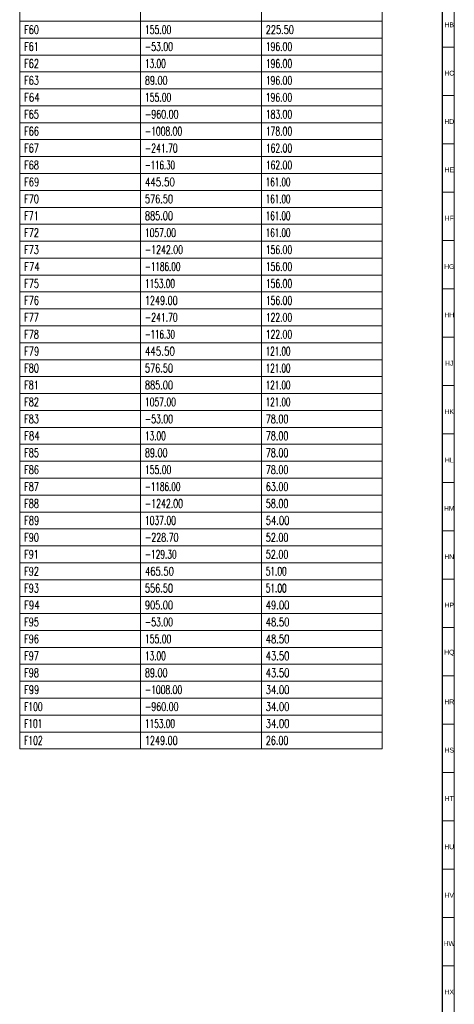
# Model space of a CAD drawing. Header units: millimetres. Extents: x -34 to 6620, y -230 to 4700.
# Tile 136 of 189: x 6438 to 6618, y 414 to 821. Entities that reach past the tile are written whole.
import ezdxf

# ---------------------------------------------------------------- set-up
doc = ezdxf.new("R2010")
doc.units = ezdxf.units.MM
doc.layers.add('1', color=7, linetype='Continuous', true_color=0xffffff)
doc.styles.add('Arial Unicode MS', font='Arial Unicode MS')
doc.styles.add('latin_extended', font='simplex.shx')

# ---------------------------------------------------------------- blocks, each defined once
blk = doc.blocks.new('TabularNote3')
at = {"layer": '1', "color": 163, "linetype": 'Continuous', "lineweight": 18}
for p, q in [((6438.170042, 827.73561), (6438.170042, 820.73561)), ((6488.170042, 827.73561), (6488.170042, 820.73561)), ((6538.170042, 827.73561), (6538.170042, 820.73561)), ((6588.170042, 827.73561), (6588.170042, 820.73561)), ((6438.170042, 820.73561), (6488.170042, 820.73561)), ((6438.170042, 820.73561), (6438.170042, 813.73561)), ((6488.170042, 820.73561), (6538.170042, 820.73561)), ((6488.170042, 820.73561), (6488.170042, 813.73561)), ((6538.170042, 820.73561), (6588.170042, 820.73561)), ((6538.170042, 820.73561), (6538.170042, 813.73561)), ((6588.170042, 820.73561), (6588.170042, 813.73561)), ((6438.170042, 813.73561), (6488.170042, 813.73561)), ((6438.170042, 813.73561), (6438.170042, 806.73561)), ((6488.170042, 813.73561), (6538.170042, 813.73561)), ((6488.170042, 813.73561), (6488.170042, 806.73561)), ((6538.170042, 813.73561), (6588.170042, 813.73561)), ((6538.170042, 813.73561), (6538.170042, 806.73561)), ((6588.170042, 813.73561), (6588.170042, 806.73561)), ((6438.170042, 806.73561), (6488.170042, 806.73561)), ((6438.170042, 806.73561), (6438.170042, 799.73561)), ((6488.170042, 806.73561), (6538.170042, 806.73561)), ((6488.170042, 806.73561), (6488.170042, 799.73561)), ((6538.170042, 806.73561), (6588.170042, 806.73561)), ((6538.170042, 806.73561), (6538.170042, 799.73561)), ((6588.170042, 806.73561), (6588.170042, 799.73561)), ((6438.170042, 799.73561), (6488.170042, 799.73561)), ((6438.170042, 799.73561), (6438.170042, 792.73561)), ((6488.170042, 799.73561), (6538.170042, 799.73561)), ((6488.170042, 799.73561), (6488.170042, 792.73561)), ((6538.170042, 799.73561), (6588.170042, 799.73561)), ((6538.170042, 799.73561), (6538.170042, 792.73561)), ((6588.170042, 799.73561), (6588.170042, 792.73561)), ((6438.170042, 792.73561), (6488.170042, 792.73561)), ((6438.170042, 792.73561), (6438.170042, 785.73561)), ((6488.170042, 792.73561), (6538.170042, 792.73561)), ((6488.170042, 792.73561), (6488.170042, 785.73561)), ((6538.170042, 792.73561), (6588.170042, 792.73561)), ((6538.170042, 792.73561), (6538.170042, 785.73561)), ((6588.170042, 792.73561), (6588.170042, 785.73561)), ((6438.170042, 785.73561), (6488.170042, 785.73561)), ((6438.170042, 785.73561), (6438.170042, 778.73561)), ((6488.170042, 785.73561), (6538.170042, 785.73561)), ((6488.170042, 785.73561), (6488.170042, 778.73561)), ((6538.170042, 785.73561), (6588.170042, 785.73561)), ((6538.170042, 785.73561), (6538.170042, 778.73561)), ((6588.170042, 785.73561), (6588.170042, 778.73561)), ((6438.170042, 778.73561), (6488.170042, 778.73561)), ((6438.170042, 778.73561), (6438.170042, 771.73561)), ((6488.170042, 778.73561), (6538.170042, 778.73561)), ((6488.170042, 778.73561), (6488.170042, 771.73561)), ((6538.170042, 778.73561), (6588.170042, 778.73561)), ((6538.170042, 778.73561), (6538.170042, 771.73561)), ((6588.170042, 778.73561), (6588.170042, 771.73561)), ((6438.170042, 771.73561), (6488.170042, 771.73561)), ((6438.170042, 771.73561), (6438.170042, 764.73561)), ((6488.170042, 771.73561), (6538.170042, 771.73561)), ((6488.170042, 771.73561), (6488.170042, 764.73561)), ((6538.170042, 771.73561), (6588.170042, 771.73561)), ((6538.170042, 771.73561), (6538.170042, 764.73561)), ((6588.170042, 771.73561), (6588.170042, 764.73561)), ((6438.170042, 764.73561), (6488.170042, 764.73561)), ((6438.170042, 764.73561), (6438.170042, 757.73561)), ((6488.170042, 764.73561), (6538.170042, 764.73561)), ((6488.170042, 764.73561), (6488.170042, 757.73561)), ((6538.170042, 764.73561), (6588.170042, 764.73561)), ((6538.170042, 764.73561), (6538.170042, 757.73561)), ((6588.170042, 764.73561), (6588.170042, 757.73561)), ((6438.170042, 757.73561), (6488.170042, 757.73561)), ((6438.170042, 757.73561), (6438.170042, 750.73561)), ((6488.170042, 757.73561), (6538.170042, 757.73561)), ((6488.170042, 757.73561), (6488.170042, 750.73561)), ((6538.170042, 757.73561), (6588.170042, 757.73561)), ((6538.170042, 757.73561), (6538.170042, 750.73561)), ((6588.170042, 757.73561), (6588.170042, 750.73561)), ((6438.170042, 750.73561), (6488.170042, 750.73561)), ((6438.170042, 750.73561), (6438.170042, 743.73561)), ((6488.170042, 750.73561), (6538.170042, 750.73561)), ((6488.170042, 750.73561), (6488.170042, 743.73561)), ((6538.170042, 750.73561), (6588.170042, 750.73561)), ((6538.170042, 750.73561), (6538.170042, 743.73561)), ((6588.170042, 750.73561), (6588.170042, 743.73561)), ((6438.170042, 743.73561), (6488.170042, 743.73561)), ((6438.170042, 743.73561), (6438.170042, 736.73561)), ((6488.170042, 743.73561), (6538.170042, 743.73561)), ((6488.170042, 743.73561), (6488.170042, 736.73561)), ((6538.170042, 743.73561), (6588.170042, 743.73561)), ((6538.170042, 743.73561), (6538.170042, 736.73561)), ((6588.170042, 743.73561), (6588.170042, 736.73561)), ((6438.170042, 736.73561), (6488.170042, 736.73561)), ((6438.170042, 736.73561), (6438.170042, 729.73561)), ((6488.170042, 736.73561), (6538.170042, 736.73561)), ((6488.170042, 736.73561), (6488.170042, 729.73561)), ((6538.170042, 736.73561), (6588.170042, 736.73561)), ((6538.170042, 736.73561), (6538.170042, 729.73561)), ((6588.170042, 736.73561), (6588.170042, 729.73561)), ((6438.170042, 729.73561), (6488.170042, 729.73561)), ((6438.170042, 729.73561), (6438.170042, 722.73561)), ((6488.170042, 729.73561), (6538.170042, 729.73561)), ((6488.170042, 729.73561), (6488.170042, 722.73561)), ((6538.170042, 729.73561), (6588.170042, 729.73561)), ((6538.170042, 729.73561), (6538.170042, 722.73561)), ((6588.170042, 729.73561), (6588.170042, 722.73561)), ((6438.170042, 722.73561), (6488.170042, 722.73561)), ((6438.170042, 722.73561), (6438.170042, 715.73561)), ((6488.170042, 722.73561), (6538.170042, 722.73561)), ((6488.170042, 722.73561), (6488.170042, 715.73561)), ((6538.170042, 722.73561), (6588.170042, 722.73561)), ((6538.170042, 722.73561), (6538.170042, 715.73561)), ((6588.170042, 722.73561), (6588.170042, 715.73561)), ((6438.170042, 715.73561), (6488.170042, 715.73561)), ((6438.170042, 715.73561), (6438.170042, 708.73561)), ((6488.170042, 715.73561), (6538.170042, 715.73561)), ((6488.170042, 715.73561), (6488.170042, 708.73561)), ((6538.170042, 715.73561), (6588.170042, 715.73561)), ((6538.170042, 715.73561), (6538.170042, 708.73561)), ((6588.170042, 715.73561), (6588.170042, 708.73561)), ((6438.170042, 708.73561), (6488.170042, 708.73561)), ((6438.170042, 708.73561), (6438.170042, 701.73561)), ((6488.170042, 708.73561), (6538.170042, 708.73561)), ((6488.170042, 708.73561), (6488.170042, 701.73561)), ((6538.170042, 708.73561), (6588.170042, 708.73561)), ((6538.170042, 708.73561), (6538.170042, 701.73561)), ((6588.170042, 708.73561), (6588.170042, 701.73561)), ((6438.170042, 701.73561), (6488.170042, 701.73561)), ((6438.170042, 701.73561), (6438.170042, 694.73561)), ((6488.170042, 701.73561), (6538.170042, 701.73561)), ((6488.170042, 701.73561), (6488.170042, 694.73561)), ((6538.170042, 701.73561), (6588.170042, 701.73561)), ((6538.170042, 701.73561), (6538.170042, 694.73561)), ((6588.170042, 701.73561), (6588.170042, 694.73561)), ((6438.170042, 694.73561), (6488.170042, 694.73561)), ((6438.170042, 694.73561), (6438.170042, 687.73561)), ((6488.170042, 694.73561), (6538.170042, 694.73561)), ((6488.170042, 694.73561), (6488.170042, 687.73561)), ((6538.170042, 694.73561), (6588.170042, 694.73561)), ((6538.170042, 694.73561), (6538.170042, 687.73561)), ((6588.170042, 694.73561), (6588.170042, 687.73561)), ((6438.170042, 687.73561), (6488.170042, 687.73561)), ((6438.170042, 687.73561), (6438.170042, 680.73561)), ((6488.170042, 687.73561), (6538.170042, 687.73561)), ((6488.170042, 687.73561), (6488.170042, 680.73561)), ((6538.170042, 687.73561), (6588.170042, 687.73561)), ((6538.170042, 687.73561), (6538.170042, 680.73561)), ((6588.170042, 687.73561), (6588.170042, 680.73561)), ((6438.170042, 680.73561), (6488.170042, 680.73561)), ((6438.170042, 680.73561), (6438.170042, 673.73561)), ((6488.170042, 680.73561), (6538.170042, 680.73561)), ((6488.170042, 680.73561), (6488.170042, 673.73561)), ((6538.170042, 680.73561), (6588.170042, 680.73561)), ((6538.170042, 680.73561), (6538.170042, 673.73561)), ((6588.170042, 680.73561), (6588.170042, 673.73561)), ((6438.170042, 673.73561), (6488.170042, 673.73561)), ((6438.170042, 673.73561), (6438.170042, 666.73561)), ((6488.170042, 673.73561), (6538.170042, 673.73561)), ((6488.170042, 673.73561), (6488.170042, 666.73561)), ((6538.170042, 673.73561), (6588.170042, 673.73561)), ((6538.170042, 673.73561), (6538.170042, 666.73561)), ((6588.170042, 673.73561), (6588.170042, 666.73561)), ((6438.170042, 666.73561), (6488.170042, 666.73561)), ((6438.170042, 666.73561), (6438.170042, 659.73561)), ((6488.170042, 666.73561), (6538.170042, 666.73561)), ((6488.170042, 666.73561), (6488.170042, 659.73561)), ((6538.170042, 666.73561), (6588.170042, 666.73561)), ((6538.170042, 666.73561), (6538.170042, 659.73561)), ((6588.170042, 666.73561), (6588.170042, 659.73561)), ((6438.170042, 659.73561), (6488.170042, 659.73561)), ((6438.170042, 659.73561), (6438.170042, 652.73561)), ((6488.170042, 659.73561), (6538.170042, 659.73561)), ((6488.170042, 659.73561), (6488.170042, 652.73561)), ((6538.170042, 659.73561), (6588.170042, 659.73561)), ((6538.170042, 659.73561), (6538.170042, 652.73561)), ((6588.170042, 659.73561), (6588.170042, 652.73561)), ((6438.170042, 652.73561), (6488.170042, 652.73561)), ((6438.170042, 652.73561), (6438.170042, 645.73561)), ((6488.170042, 652.73561), (6538.170042, 652.73561)), ((6488.170042, 652.73561), (6488.170042, 645.73561)), ((6538.170042, 652.73561), (6588.170042, 652.73561)), ((6538.170042, 652.73561), (6538.170042, 645.73561)), ((6588.170042, 652.73561), (6588.170042, 645.73561)), ((6438.170042, 645.73561), (6488.170042, 645.73561)), ((6438.170042, 645.73561), (6438.170042, 638.73561)), ((6488.170042, 645.73561), (6538.170042, 645.73561)), ((6488.170042, 645.73561), (6488.170042, 638.73561)), ((6538.170042, 645.73561), (6588.170042, 645.73561)), ((6538.170042, 645.73561), (6538.170042, 638.73561)), ((6588.170042, 645.73561), (6588.170042, 638.73561)), ((6438.170042, 638.73561), (6488.170042, 638.73561)), ((6438.170042, 638.73561), (6438.170042, 631.73561)), ((6488.170042, 638.73561), (6538.170042, 638.73561)), ((6488.170042, 638.73561), (6488.170042, 631.73561)), ((6538.170042, 638.73561), (6588.170042, 638.73561)), ((6538.170042, 638.73561), (6538.170042, 631.73561)), ((6588.170042, 638.73561), (6588.170042, 631.73561)), ((6438.170042, 631.73561), (6488.170042, 631.73561)), ((6438.170042, 631.73561), (6438.170042, 624.73561)), ((6488.170042, 631.73561), (6538.170042, 631.73561)), ((6488.170042, 631.73561), (6488.170042, 624.73561)), ((6538.170042, 631.73561), (6588.170042, 631.73561)), ((6538.170042, 631.73561), (6538.170042, 624.73561)), ((6588.170042, 631.73561), (6588.170042, 624.73561)), ((6438.170042, 624.73561), (6488.170042, 624.73561)), ((6438.170042, 624.73561), (6438.170042, 617.73561)), ((6488.170042, 624.73561), (6538.170042, 624.73561)), ((6488.170042, 624.73561), (6488.170042, 617.73561)), ((6538.170042, 624.73561), (6588.170042, 624.73561)), ((6538.170042, 624.73561), (6538.170042, 617.73561)), ((6588.170042, 624.73561), (6588.170042, 617.73561)), ((6438.170042, 617.73561), (6488.170042, 617.73561)), ((6438.170042, 617.73561), (6438.170042, 610.73561)), ((6488.170042, 617.73561), (6538.170042, 617.73561)), ((6488.170042, 617.73561), (6488.170042, 610.73561)), ((6538.170042, 617.73561), (6588.170042, 617.73561)), ((6538.170042, 617.73561), (6538.170042, 610.73561)), ((6588.170042, 617.73561), (6588.170042, 610.73561)), ((6438.170042, 610.73561), (6488.170042, 610.73561)), ((6438.170042, 610.73561), (6438.170042, 603.73561)), ((6488.170042, 610.73561), (6538.170042, 610.73561)), ((6488.170042, 610.73561), (6488.170042, 603.73561)), ((6538.170042, 610.73561), (6588.170042, 610.73561)), ((6538.170042, 610.73561), (6538.170042, 603.73561)), ((6588.170042, 610.73561), (6588.170042, 603.73561)), ((6438.170042, 603.73561), (6488.170042, 603.73561)), ((6438.170042, 603.73561), (6438.170042, 596.73561)), ((6488.170042, 603.73561), (6538.170042, 603.73561)), ((6488.170042, 603.73561), (6488.170042, 596.73561)), ((6538.170042, 603.73561), (6588.170042, 603.73561)), ((6538.170042, 603.73561), (6538.170042, 596.73561)), ((6588.170042, 603.73561), (6588.170042, 596.73561)), ((6438.170042, 596.73561), (6488.170042, 596.73561)), ((6438.170042, 596.73561), (6438.170042, 589.73561)), ((6488.170042, 596.73561), (6538.170042, 596.73561)), ((6488.170042, 596.73561), (6488.170042, 589.73561)), ((6538.170042, 596.73561), (6588.170042, 596.73561)), ((6538.170042, 596.73561), (6538.170042, 589.73561)), ((6588.170042, 596.73561), (6588.170042, 589.73561)), ((6438.170042, 589.73561), (6488.170042, 589.73561)), ((6438.170042, 589.73561), (6438.170042, 582.73561)), ((6488.170042, 589.73561), (6538.170042, 589.73561)), ((6488.170042, 589.73561), (6488.170042, 582.73561)), ((6538.170042, 589.73561), (6588.170042, 589.73561)), ((6538.170042, 589.73561), (6538.170042, 582.73561)), ((6588.170042, 589.73561), (6588.170042, 582.73561)), ((6438.170042, 582.73561), (6488.170042, 582.73561)), ((6438.170042, 582.73561), (6438.170042, 575.73561)), ((6488.170042, 582.73561), (6538.170042, 582.73561)), ((6488.170042, 582.73561), (6488.170042, 575.73561)), ((6538.170042, 582.73561), (6588.170042, 582.73561)), ((6538.170042, 582.73561), (6538.170042, 575.73561)), ((6588.170042, 582.73561), (6588.170042, 575.73561)), ((6438.170042, 575.73561), (6488.170042, 575.73561)), ((6438.170042, 575.73561), (6438.170042, 568.73561)), ((6488.170042, 575.73561), (6538.170042, 575.73561)), ((6488.170042, 575.73561), (6488.170042, 568.73561)), ((6538.170042, 575.73561), (6588.170042, 575.73561)), ((6538.170042, 575.73561), (6538.170042, 568.73561)), ((6588.170042, 575.73561), (6588.170042, 568.73561)), ((6438.170042, 568.73561), (6488.170042, 568.73561)), ((6438.170042, 568.73561), (6438.170042, 561.73561)), ((6488.170042, 568.73561), (6538.170042, 568.73561)), ((6488.170042, 568.73561), (6488.170042, 561.73561)), ((6538.170042, 568.73561), (6588.170042, 568.73561)), ((6538.170042, 568.73561), (6538.170042, 561.73561)), ((6588.170042, 568.73561), (6588.170042, 561.73561)), ((6438.170042, 561.73561), (6488.170042, 561.73561)), ((6438.170042, 561.73561), (6438.170042, 554.73561)), ((6488.170042, 561.73561), (6538.170042, 561.73561)), ((6488.170042, 561.73561), (6488.170042, 554.73561)), ((6538.170042, 561.73561), (6588.170042, 561.73561)), ((6538.170042, 561.73561), (6538.170042, 554.73561)), ((6588.170042, 561.73561), (6588.170042, 554.73561)), ((6438.170042, 554.73561), (6488.170042, 554.73561)), ((6438.170042, 554.73561), (6438.170042, 547.73561)), ((6488.170042, 554.73561), (6538.170042, 554.73561)), ((6488.170042, 554.73561), (6488.170042, 547.73561)), ((6538.170042, 554.73561), (6588.170042, 554.73561)), ((6538.170042, 554.73561), (6538.170042, 547.73561)), ((6588.170042, 554.73561), (6588.170042, 547.73561)), ((6438.170042, 547.73561), (6488.170042, 547.73561)), ((6438.170042, 547.73561), (6438.170042, 540.73561)), ((6488.170042, 547.73561), (6538.170042, 547.73561)), ((6488.170042, 547.73561), (6488.170042, 540.73561)), ((6538.170042, 547.73561), (6588.170042, 547.73561)), ((6538.170042, 547.73561), (6538.170042, 540.73561)), ((6588.170042, 547.73561), (6588.170042, 540.73561)), ((6438.170042, 540.73561), (6488.170042, 540.73561)), ((6438.170042, 540.73561), (6438.170042, 533.73561)), ((6488.170042, 540.73561), (6538.170042, 540.73561)), ((6488.170042, 540.73561), (6488.170042, 533.73561)), ((6538.170042, 540.73561), (6588.170042, 540.73561)), ((6538.170042, 540.73561), (6538.170042, 533.73561)), ((6588.170042, 540.73561), (6588.170042, 533.73561)), ((6438.170042, 533.73561), (6488.170042, 533.73561)), ((6438.170042, 533.73561), (6438.170042, 526.73561)), ((6488.170042, 533.73561), (6538.170042, 533.73561)), ((6488.170042, 533.73561), (6488.170042, 526.73561)), ((6538.170042, 533.73561), (6588.170042, 533.73561)), ((6538.170042, 533.73561), (6538.170042, 526.73561)), ((6588.170042, 533.73561), (6588.170042, 526.73561)), ((6438.170042, 526.73561), (6488.170042, 526.73561)), ((6438.170042, 526.73561), (6438.170042, 519.73561)), ((6488.170042, 526.73561), (6538.170042, 526.73561)), ((6488.170042, 526.73561), (6488.170042, 519.73561)), ((6538.170042, 526.73561), (6588.170042, 526.73561)), ((6538.170042, 526.73561), (6538.170042, 519.73561)), ((6588.170042, 526.73561), (6588.170042, 519.73561)), ((6438.170042, 519.73561), (6488.170042, 519.73561)), ((6488.170042, 519.73561), (6538.170042, 519.73561)), ((6538.170042, 519.73561), (6588.170042, 519.73561))]:
    blk.add_line(p, q, dxfattribs=at)
at = {"layer": '1', "color": 2, "linetype": 'Continuous', "lineweight": 13, "char_height": 3.5, "attachment_point": 4, "line_spacing_factor": 0.963855, "style": 'latin_extended'}
for s, insert in [('\\W0.7099;F60', (6439.987542, 817.23561)), ('\\W0.6624;155.00', (6489.987542, 817.23561)), ('\\W0.7053;225.50', (6539.987542, 817.23561)), ('\\W0.7031;F61', (6439.987542, 810.23561)), ('\\W0.6679;-53.00', (6489.987542, 810.23561)), ('\\W0.6624;196.00', (6539.987542, 810.23561)), ('\\W0.7099;F62', (6439.987542, 803.23561)), ('\\W0.6412;13.00', (6489.987542, 803.23561)), ('\\W0.6624;196.00', (6539.987542, 803.23561)), ('\\W0.7099;F63', (6439.987542, 796.23561)), ('\\W0.6940;89.00', (6489.987542, 796.23561)), ('\\W0.6624;196.00', (6539.987542, 796.23561)), ('\\W0.7383;F64', (6439.987542, 789.23561)), ('\\W0.6624;155.00', (6489.987542, 789.23561)), ('\\W0.6624;196.00', (6539.987542, 789.23561)), ('\\W0.7099;F65', (6439.987542, 782.23561)), ('\\W0.6809;-960.00', (6489.987542, 782.23561)), ('\\W0.6624;183.00', (6539.987542, 782.23561)), ('\\W0.7099;F66', (6439.987542, 775.23561)), ('\\W0.6584;-1008.00', (6489.987542, 775.23561)), ('\\W0.6624;178.00', (6539.987542, 775.23561)), ('\\W0.7099;F67', (6439.987542, 768.23561)), ('\\W0.6637;-241.70', (6489.987542, 768.23561)), ('\\W0.6624;162.00', (6539.987542, 768.23561)), ('\\W0.7099;F68', (6439.987542, 761.23561)), ('\\W0.6094;-116.30', (6489.987542, 761.23561)), ('\\W0.6624;162.00', (6539.987542, 761.23561)), ('\\W0.7231;F69', (6439.987542, 754.23561)), ('\\W0.7513;445.50', (6489.987542, 754.23561)), ('\\W0.6195;161.00', (6539.987542, 754.23561)), ('\\W0.7099;F70', (6439.987542, 747.23561)), ('\\W0.7053;576.50', (6489.987542, 747.23561)), ('\\W0.6195;161.00', (6539.987542, 747.23561)), ('\\W0.7031;F71', (6439.987542, 740.23561)), ('\\W0.7053;885.00', (6489.987542, 740.23561)), ('\\W0.6195;161.00', (6539.987542, 740.23561)), ('\\W0.7099;F72', (6439.987542, 733.23561)), ('\\W0.6588;1057.00', (6489.987542, 733.23561)), ('\\W0.6195;161.00', (6539.987542, 733.23561)), ('\\W0.7099;F73', (6439.987542, 726.23561)), ('\\W0.6734;-1242.00', (6489.987542, 726.23561)), ('\\W0.6624;156.00', (6539.987542, 726.23561)), ('\\W0.7383;F74', (6439.987542, 719.23561)), ('\\W0.6284;-1186.00', (6489.987542, 719.23561)), ('\\W0.6624;156.00', (6539.987542, 719.23561)), ('\\W0.7099;F75', (6439.987542, 712.23561)), ('\\W0.6382;1153.00', (6489.987542, 712.23561)), ('\\W0.6624;156.00', (6539.987542, 712.23561)), ('\\W0.7099;F76', (6439.987542, 705.23561)), ('\\W0.6950;1249.00', (6489.987542, 705.23561)), ('\\W0.6624;156.00', (6539.987542, 705.23561)), ('\\W0.7099;F77', (6439.987542, 698.23561)), ('\\W0.6637;-241.70', (6489.987542, 698.23561)), ('\\W0.6624;122.00', (6539.987542, 698.23561)), ('\\W0.7099;F78', (6439.987542, 691.23561)), ('\\W0.6094;-116.30', (6489.987542, 691.23561)), ('\\W0.6624;122.00', (6539.987542, 691.23561)), ('\\W0.7231;F79', (6439.987542, 684.23561)), ('\\W0.7513;445.50', (6489.987542, 684.23561)), ('\\W0.6195;121.00', (6539.987542, 684.23561)), ('\\W0.7099;F80', (6439.987542, 677.23561)), ('\\W0.7053;576.50', (6489.987542, 677.23561)), ('\\W0.6195;121.00', (6539.987542, 677.23561)), ('\\W0.7031;F81', (6439.987542, 670.23561)), ('\\W0.7053;885.00', (6489.987542, 670.23561)), ('\\W0.6195;121.00', (6539.987542, 670.23561)), ('\\W0.7099;F82', (6439.987542, 663.23561)), ('\\W0.6588;1057.00', (6489.987542, 663.23561)), ('\\W0.6195;121.00', (6539.987542, 663.23561)), ('\\W0.7099;F83', (6439.987542, 656.23561)), ('\\W0.6679;-53.00', (6489.987542, 656.23561)), ('\\W0.6940;78.00', (6539.987542, 656.23561)), ('\\W0.7383;F84', (6439.987542, 649.23561)), ('\\W0.6412;13.00', (6489.987542, 649.23561)), ('\\W0.6940;78.00', (6539.987542, 649.23561)), ('\\W0.7099;F85', (6439.987542, 642.23561)), ('\\W0.6940;89.00', (6489.987542, 642.23561)), ('\\W0.6940;78.00', (6539.987542, 642.23561)), ('\\W0.7099;F86', (6439.987542, 635.23561)), ('\\W0.6624;155.00', (6489.987542, 635.23561)), ('\\W0.6940;78.00', (6539.987542, 635.23561)), ('\\W0.7099;F87', (6439.987542, 628.23561)), ('\\W0.6284;-1186.00', (6489.987542, 628.23561)), ('\\W0.6940;63.00', (6539.987542, 628.23561)), ('\\W0.7099;F88', (6439.987542, 621.23561)), ('\\W0.6734;-1242.00', (6489.987542, 621.23561)), ('\\W0.6940;58.00', (6539.987542, 621.23561)), ('\\W0.7231;F89', (6439.987542, 614.23561)), ('\\W0.6588;1037.00', (6489.987542, 614.23561)), ('\\W0.7241;54.00', (6539.987542, 614.23561)), ('\\W0.7099;F90', (6439.987542, 607.23561)), ('\\W0.6809;-228.70', (6489.987542, 607.23561)), ('\\W0.6940;52.00', (6539.987542, 607.23561)), ('\\W0.7031;F91', (6439.987542, 600.23561)), ('\\W0.6439;-129.30', (6489.987542, 600.23561)), ('\\W0.6940;52.00', (6539.987542, 600.23561)), ('\\W0.7099;F92', (6439.987542, 593.23561)), ('\\W0.7268;465.50', (6489.987542, 593.23561)), ('\\W0.6412;51.00', (6539.987542, 593.23561)), ('\\W0.7099;F93', (6439.987542, 586.23561)), ('\\W0.7053;556.50', (6489.987542, 586.23561)), ('\\W0.6412;51.00', (6539.987542, 586.23561)), ('\\W0.7383;F94', (6439.987542, 579.23561)), ('\\W0.7053;905.00', (6489.987542, 579.23561)), ('\\W0.7241;49.00', (6539.987542, 579.23561)), ('\\W0.7099;F95', (6439.987542, 572.23561)), ('\\W0.6679;-53.00', (6489.987542, 572.23561)), ('\\W0.7241;48.50', (6539.987542, 572.23561)), ('\\W0.7099;F96', (6439.987542, 565.23561)), ('\\W0.6624;155.00', (6489.987542, 565.23561)), ('\\W0.7241;48.50', (6539.987542, 565.23561)), ('\\W0.7099;F97', (6439.987542, 558.23561)), ('\\W0.6412;13.00', (6489.987542, 558.23561)), ('\\W0.7241;43.50', (6539.987542, 558.23561)), ('\\W0.7099;F98', (6439.987542, 551.23561)), ('\\W0.6940;89.00', (6489.987542, 551.23561)), ('\\W0.7241;43.50', (6539.987542, 551.23561)), ('\\W0.7231;F99', (6439.987542, 544.23561)), ('\\W0.6584;-1008.00', (6489.987542, 544.23561)), ('\\W0.7241;34.00', (6539.987542, 544.23561)), ('\\W0.6563;F100', (6439.987542, 537.23561)), ('\\W0.6809;-960.00', (6489.987542, 537.23561)), ('\\W0.7241;34.00', (6539.987542, 537.23561)), ('\\W0.6467;F101', (6439.987542, 530.23561)), ('\\W0.6382;1153.00', (6489.987542, 530.23561)), ('\\W0.7241;34.00', (6539.987542, 530.23561)), ('\\W0.6563;F102', (6439.987542, 523.23561)), ('\\W0.6950;1249.00', (6489.987542, 523.23561)), ('\\W0.6940;26.00', (6539.987542, 523.23561))]:
    blk.add_mtext(s, dxfattribs=dict(at, insert=insert))
blk = doc.blocks.new('TabularNote5')
at = {"layer": '1', "color": 163, "linetype": 'Continuous', "lineweight": 18}
for p, q in [((6438.170042, 827.73561), (6438.170042, 820.73561)), ((6488.170042, 827.73561), (6488.170042, 820.73561)), ((6538.170042, 827.73561), (6538.170042, 820.73561)), ((6588.170042, 827.73561), (6588.170042, 820.73561)), ((6438.170042, 820.73561), (6488.170042, 820.73561)), ((6438.170042, 820.73561), (6438.170042, 813.73561)), ((6488.170042, 820.73561), (6538.170042, 820.73561)), ((6488.170042, 820.73561), (6488.170042, 813.73561)), ((6538.170042, 820.73561), (6588.170042, 820.73561)), ((6538.170042, 820.73561), (6538.170042, 813.73561)), ((6588.170042, 820.73561), (6588.170042, 813.73561)), ((6438.170042, 813.73561), (6488.170042, 813.73561)), ((6438.170042, 813.73561), (6438.170042, 806.73561)), ((6488.170042, 813.73561), (6538.170042, 813.73561)), ((6488.170042, 813.73561), (6488.170042, 806.73561)), ((6538.170042, 813.73561), (6588.170042, 813.73561)), ((6538.170042, 813.73561), (6538.170042, 806.73561)), ((6588.170042, 813.73561), (6588.170042, 806.73561)), ((6438.170042, 806.73561), (6488.170042, 806.73561)), ((6438.170042, 806.73561), (6438.170042, 799.73561)), ((6488.170042, 806.73561), (6538.170042, 806.73561)), ((6488.170042, 806.73561), (6488.170042, 799.73561)), ((6538.170042, 806.73561), (6588.170042, 806.73561)), ((6538.170042, 806.73561), (6538.170042, 799.73561)), ((6588.170042, 806.73561), (6588.170042, 799.73561)), ((6438.170042, 799.73561), (6488.170042, 799.73561)), ((6438.170042, 799.73561), (6438.170042, 792.73561)), ((6488.170042, 799.73561), (6538.170042, 799.73561)), ((6488.170042, 799.73561), (6488.170042, 792.73561)), ((6538.170042, 799.73561), (6588.170042, 799.73561)), ((6538.170042, 799.73561), (6538.170042, 792.73561)), ((6588.170042, 799.73561), (6588.170042, 792.73561)), ((6438.170042, 792.73561), (6488.170042, 792.73561)), ((6438.170042, 792.73561), (6438.170042, 785.73561)), ((6488.170042, 792.73561), (6538.170042, 792.73561)), ((6488.170042, 792.73561), (6488.170042, 785.73561)), ((6538.170042, 792.73561), (6588.170042, 792.73561)), ((6538.170042, 792.73561), (6538.170042, 785.73561)), ((6588.170042, 792.73561), (6588.170042, 785.73561)), ((6438.170042, 785.73561), (6488.170042, 785.73561)), ((6438.170042, 785.73561), (6438.170042, 778.73561)), ((6488.170042, 785.73561), (6538.170042, 785.73561)), ((6488.170042, 785.73561), (6488.170042, 778.73561)), ((6538.170042, 785.73561), (6588.170042, 785.73561)), ((6538.170042, 785.73561), (6538.170042, 778.73561)), ((6588.170042, 785.73561), (6588.170042, 778.73561)), ((6438.170042, 778.73561), (6488.170042, 778.73561)), ((6438.170042, 778.73561), (6438.170042, 771.73561)), ((6488.170042, 778.73561), (6538.170042, 778.73561)), ((6488.170042, 778.73561), (6488.170042, 771.73561)), ((6538.170042, 778.73561), (6588.170042, 778.73561)), ((6538.170042, 778.73561), (6538.170042, 771.73561)), ((6588.170042, 778.73561), (6588.170042, 771.73561)), ((6438.170042, 771.73561), (6488.170042, 771.73561)), ((6438.170042, 771.73561), (6438.170042, 764.73561)), ((6488.170042, 771.73561), (6538.170042, 771.73561)), ((6488.170042, 771.73561), (6488.170042, 764.73561)), ((6538.170042, 771.73561), (6588.170042, 771.73561)), ((6538.170042, 771.73561), (6538.170042, 764.73561)), ((6588.170042, 771.73561), (6588.170042, 764.73561)), ((6438.170042, 764.73561), (6488.170042, 764.73561)), ((6438.170042, 764.73561), (6438.170042, 757.73561)), ((6488.170042, 764.73561), (6538.170042, 764.73561)), ((6488.170042, 764.73561), (6488.170042, 757.73561)), ((6538.170042, 764.73561), (6588.170042, 764.73561)), ((6538.170042, 764.73561), (6538.170042, 757.73561)), ((6588.170042, 764.73561), (6588.170042, 757.73561)), ((6438.170042, 757.73561), (6488.170042, 757.73561)), ((6438.170042, 757.73561), (6438.170042, 750.73561)), ((6488.170042, 757.73561), (6538.170042, 757.73561)), ((6488.170042, 757.73561), (6488.170042, 750.73561)), ((6538.170042, 757.73561), (6588.170042, 757.73561)), ((6538.170042, 757.73561), (6538.170042, 750.73561)), ((6588.170042, 757.73561), (6588.170042, 750.73561)), ((6438.170042, 750.73561), (6488.170042, 750.73561)), ((6438.170042, 750.73561), (6438.170042, 743.73561)), ((6488.170042, 750.73561), (6538.170042, 750.73561)), ((6488.170042, 750.73561), (6488.170042, 743.73561)), ((6538.170042, 750.73561), (6588.170042, 750.73561)), ((6538.170042, 750.73561), (6538.170042, 743.73561)), ((6588.170042, 750.73561), (6588.170042, 743.73561)), ((6438.170042, 743.73561), (6488.170042, 743.73561)), ((6438.170042, 743.73561), (6438.170042, 736.73561)), ((6488.170042, 743.73561), (6538.170042, 743.73561)), ((6488.170042, 743.73561), (6488.170042, 736.73561)), ((6538.170042, 743.73561), (6588.170042, 743.73561)), ((6538.170042, 743.73561), (6538.170042, 736.73561)), ((6588.170042, 743.73561), (6588.170042, 736.73561)), ((6438.170042, 736.73561), (6488.170042, 736.73561)), ((6438.170042, 736.73561), (6438.170042, 729.73561)), ((6488.170042, 736.73561), (6538.170042, 736.73561)), ((6488.170042, 736.73561), (6488.170042, 729.73561)), ((6538.170042, 736.73561), (6588.170042, 736.73561)), ((6538.170042, 736.73561), (6538.170042, 729.73561)), ((6588.170042, 736.73561), (6588.170042, 729.73561)), ((6438.170042, 729.73561), (6488.170042, 729.73561)), ((6438.170042, 729.73561), (6438.170042, 722.73561)), ((6488.170042, 729.73561), (6538.170042, 729.73561)), ((6488.170042, 729.73561), (6488.170042, 722.73561)), ((6538.170042, 729.73561), (6588.170042, 729.73561)), ((6538.170042, 729.73561), (6538.170042, 722.73561)), ((6588.170042, 729.73561), (6588.170042, 722.73561)), ((6438.170042, 722.73561), (6488.170042, 722.73561)), ((6438.170042, 722.73561), (6438.170042, 715.73561)), ((6488.170042, 722.73561), (6538.170042, 722.73561)), ((6488.170042, 722.73561), (6488.170042, 715.73561)), ((6538.170042, 722.73561), (6588.170042, 722.73561)), ((6538.170042, 722.73561), (6538.170042, 715.73561)), ((6588.170042, 722.73561), (6588.170042, 715.73561)), ((6438.170042, 715.73561), (6488.170042, 715.73561)), ((6438.170042, 715.73561), (6438.170042, 708.73561)), ((6488.170042, 715.73561), (6538.170042, 715.73561)), ((6488.170042, 715.73561), (6488.170042, 708.73561)), ((6538.170042, 715.73561), (6588.170042, 715.73561)), ((6538.170042, 715.73561), (6538.170042, 708.73561)), ((6588.170042, 715.73561), (6588.170042, 708.73561)), ((6438.170042, 708.73561), (6488.170042, 708.73561)), ((6438.170042, 708.73561), (6438.170042, 701.73561)), ((6488.170042, 708.73561), (6538.170042, 708.73561)), ((6488.170042, 708.73561), (6488.170042, 701.73561)), ((6538.170042, 708.73561), (6588.170042, 708.73561)), ((6538.170042, 708.73561), (6538.170042, 701.73561)), ((6588.170042, 708.73561), (6588.170042, 701.73561)), ((6438.170042, 701.73561), (6488.170042, 701.73561)), ((6438.170042, 701.73561), (6438.170042, 694.73561)), ((6488.170042, 701.73561), (6538.170042, 701.73561)), ((6488.170042, 701.73561), (6488.170042, 694.73561)), ((6538.170042, 701.73561), (6588.170042, 701.73561)), ((6538.170042, 701.73561), (6538.170042, 694.73561)), ((6588.170042, 701.73561), (6588.170042, 694.73561)), ((6438.170042, 694.73561), (6488.170042, 694.73561)), ((6438.170042, 694.73561), (6438.170042, 687.73561)), ((6488.170042, 694.73561), (6538.170042, 694.73561)), ((6488.170042, 694.73561), (6488.170042, 687.73561)), ((6538.170042, 694.73561), (6588.170042, 694.73561)), ((6538.170042, 694.73561), (6538.170042, 687.73561)), ((6588.170042, 694.73561), (6588.170042, 687.73561)), ((6438.170042, 687.73561), (6488.170042, 687.73561)), ((6438.170042, 687.73561), (6438.170042, 680.73561)), ((6488.170042, 687.73561), (6538.170042, 687.73561)), ((6488.170042, 687.73561), (6488.170042, 680.73561)), ((6538.170042, 687.73561), (6588.170042, 687.73561)), ((6538.170042, 687.73561), (6538.170042, 680.73561)), ((6588.170042, 687.73561), (6588.170042, 680.73561)), ((6438.170042, 680.73561), (6488.170042, 680.73561)), ((6438.170042, 680.73561), (6438.170042, 673.73561)), ((6488.170042, 680.73561), (6538.170042, 680.73561)), ((6488.170042, 680.73561), (6488.170042, 673.73561)), ((6538.170042, 680.73561), (6588.170042, 680.73561)), ((6538.170042, 680.73561), (6538.170042, 673.73561)), ((6588.170042, 680.73561), (6588.170042, 673.73561)), ((6438.170042, 673.73561), (6488.170042, 673.73561)), ((6438.170042, 673.73561), (6438.170042, 666.73561)), ((6488.170042, 673.73561), (6538.170042, 673.73561)), ((6488.170042, 673.73561), (6488.170042, 666.73561)), ((6538.170042, 673.73561), (6588.170042, 673.73561)), ((6538.170042, 673.73561), (6538.170042, 666.73561)), ((6588.170042, 673.73561), (6588.170042, 666.73561)), ((6438.170042, 666.73561), (6488.170042, 666.73561)), ((6438.170042, 666.73561), (6438.170042, 659.73561)), ((6488.170042, 666.73561), (6538.170042, 666.73561)), ((6488.170042, 666.73561), (6488.170042, 659.73561)), ((6538.170042, 666.73561), (6588.170042, 666.73561)), ((6538.170042, 666.73561), (6538.170042, 659.73561)), ((6588.170042, 666.73561), (6588.170042, 659.73561)), ((6438.170042, 659.73561), (6488.170042, 659.73561)), ((6438.170042, 659.73561), (6438.170042, 652.73561)), ((6488.170042, 659.73561), (6538.170042, 659.73561)), ((6488.170042, 659.73561), (6488.170042, 652.73561)), ((6538.170042, 659.73561), (6588.170042, 659.73561)), ((6538.170042, 659.73561), (6538.170042, 652.73561)), ((6588.170042, 659.73561), (6588.170042, 652.73561)), ((6438.170042, 652.73561), (6488.170042, 652.73561)), ((6438.170042, 652.73561), (6438.170042, 645.73561)), ((6488.170042, 652.73561), (6538.170042, 652.73561)), ((6488.170042, 652.73561), (6488.170042, 645.73561)), ((6538.170042, 652.73561), (6588.170042, 652.73561)), ((6538.170042, 652.73561), (6538.170042, 645.73561)), ((6588.170042, 652.73561), (6588.170042, 645.73561)), ((6438.170042, 645.73561), (6488.170042, 645.73561)), ((6438.170042, 645.73561), (6438.170042, 638.73561)), ((6488.170042, 645.73561), (6538.170042, 645.73561)), ((6488.170042, 645.73561), (6488.170042, 638.73561)), ((6538.170042, 645.73561), (6588.170042, 645.73561)), ((6538.170042, 645.73561), (6538.170042, 638.73561)), ((6588.170042, 645.73561), (6588.170042, 638.73561)), ((6438.170042, 638.73561), (6488.170042, 638.73561)), ((6438.170042, 638.73561), (6438.170042, 631.73561)), ((6488.170042, 638.73561), (6538.170042, 638.73561)), ((6488.170042, 638.73561), (6488.170042, 631.73561)), ((6538.170042, 638.73561), (6588.170042, 638.73561)), ((6538.170042, 638.73561), (6538.170042, 631.73561)), ((6588.170042, 638.73561), (6588.170042, 631.73561)), ((6438.170042, 631.73561), (6488.170042, 631.73561)), ((6438.170042, 631.73561), (6438.170042, 624.73561)), ((6488.170042, 631.73561), (6538.170042, 631.73561)), ((6488.170042, 631.73561), (6488.170042, 624.73561)), ((6538.170042, 631.73561), (6588.170042, 631.73561)), ((6538.170042, 631.73561), (6538.170042, 624.73561)), ((6588.170042, 631.73561), (6588.170042, 624.73561)), ((6438.170042, 624.73561), (6488.170042, 624.73561)), ((6438.170042, 624.73561), (6438.170042, 617.73561)), ((6488.170042, 624.73561), (6538.170042, 624.73561)), ((6488.170042, 624.73561), (6488.170042, 617.73561)), ((6538.170042, 624.73561), (6588.170042, 624.73561)), ((6538.170042, 624.73561), (6538.170042, 617.73561)), ((6588.170042, 624.73561), (6588.170042, 617.73561)), ((6438.170042, 617.73561), (6488.170042, 617.73561)), ((6438.170042, 617.73561), (6438.170042, 610.73561)), ((6488.170042, 617.73561), (6538.170042, 617.73561)), ((6488.170042, 617.73561), (6488.170042, 610.73561)), ((6538.170042, 617.73561), (6588.170042, 617.73561)), ((6538.170042, 617.73561), (6538.170042, 610.73561)), ((6588.170042, 617.73561), (6588.170042, 610.73561)), ((6438.170042, 610.73561), (6488.170042, 610.73561)), ((6438.170042, 610.73561), (6438.170042, 603.73561)), ((6488.170042, 610.73561), (6538.170042, 610.73561)), ((6488.170042, 610.73561), (6488.170042, 603.73561)), ((6538.170042, 610.73561), (6588.170042, 610.73561)), ((6538.170042, 610.73561), (6538.170042, 603.73561)), ((6588.170042, 610.73561), (6588.170042, 603.73561)), ((6438.170042, 603.73561), (6488.170042, 603.73561)), ((6438.170042, 603.73561), (6438.170042, 596.73561)), ((6488.170042, 603.73561), (6538.170042, 603.73561)), ((6488.170042, 603.73561), (6488.170042, 596.73561)), ((6538.170042, 603.73561), (6588.170042, 603.73561)), ((6538.170042, 603.73561), (6538.170042, 596.73561)), ((6588.170042, 603.73561), (6588.170042, 596.73561)), ((6438.170042, 596.73561), (6488.170042, 596.73561)), ((6438.170042, 596.73561), (6438.170042, 589.73561)), ((6488.170042, 596.73561), (6538.170042, 596.73561)), ((6488.170042, 596.73561), (6488.170042, 589.73561)), ((6538.170042, 596.73561), (6588.170042, 596.73561)), ((6538.170042, 596.73561), (6538.170042, 589.73561)), ((6588.170042, 596.73561), (6588.170042, 589.73561)), ((6438.170042, 589.73561), (6488.170042, 589.73561)), ((6438.170042, 589.73561), (6438.170042, 582.73561)), ((6488.170042, 589.73561), (6538.170042, 589.73561)), ((6488.170042, 589.73561), (6488.170042, 582.73561)), ((6538.170042, 589.73561), (6588.170042, 589.73561)), ((6538.170042, 589.73561), (6538.170042, 582.73561)), ((6588.170042, 589.73561), (6588.170042, 582.73561)), ((6438.170042, 582.73561), (6488.170042, 582.73561)), ((6438.170042, 582.73561), (6438.170042, 575.73561)), ((6488.170042, 582.73561), (6538.170042, 582.73561)), ((6488.170042, 582.73561), (6488.170042, 575.73561)), ((6538.170042, 582.73561), (6588.170042, 582.73561)), ((6538.170042, 582.73561), (6538.170042, 575.73561)), ((6588.170042, 582.73561), (6588.170042, 575.73561)), ((6438.170042, 575.73561), (6488.170042, 575.73561)), ((6438.170042, 575.73561), (6438.170042, 568.73561)), ((6488.170042, 575.73561), (6538.170042, 575.73561)), ((6488.170042, 575.73561), (6488.170042, 568.73561)), ((6538.170042, 575.73561), (6588.170042, 575.73561)), ((6538.170042, 575.73561), (6538.170042, 568.73561)), ((6588.170042, 575.73561), (6588.170042, 568.73561)), ((6438.170042, 568.73561), (6488.170042, 568.73561)), ((6438.170042, 568.73561), (6438.170042, 561.73561)), ((6488.170042, 568.73561), (6538.170042, 568.73561)), ((6488.170042, 568.73561), (6488.170042, 561.73561)), ((6538.170042, 568.73561), (6588.170042, 568.73561)), ((6538.170042, 568.73561), (6538.170042, 561.73561)), ((6588.170042, 568.73561), (6588.170042, 561.73561)), ((6438.170042, 561.73561), (6488.170042, 561.73561)), ((6438.170042, 561.73561), (6438.170042, 554.73561)), ((6488.170042, 561.73561), (6538.170042, 561.73561)), ((6488.170042, 561.73561), (6488.170042, 554.73561)), ((6538.170042, 561.73561), (6588.170042, 561.73561)), ((6538.170042, 561.73561), (6538.170042, 554.73561)), ((6588.170042, 561.73561), (6588.170042, 554.73561)), ((6438.170042, 554.73561), (6488.170042, 554.73561)), ((6438.170042, 554.73561), (6438.170042, 547.73561)), ((6488.170042, 554.73561), (6538.170042, 554.73561)), ((6488.170042, 554.73561), (6488.170042, 547.73561)), ((6538.170042, 554.73561), (6588.170042, 554.73561)), ((6538.170042, 554.73561), (6538.170042, 547.73561)), ((6588.170042, 554.73561), (6588.170042, 547.73561)), ((6438.170042, 547.73561), (6488.170042, 547.73561)), ((6438.170042, 547.73561), (6438.170042, 540.73561)), ((6488.170042, 547.73561), (6538.170042, 547.73561)), ((6488.170042, 547.73561), (6488.170042, 540.73561)), ((6538.170042, 547.73561), (6588.170042, 547.73561)), ((6538.170042, 547.73561), (6538.170042, 540.73561)), ((6588.170042, 547.73561), (6588.170042, 540.73561)), ((6438.170042, 540.73561), (6488.170042, 540.73561)), ((6438.170042, 540.73561), (6438.170042, 533.73561)), ((6488.170042, 540.73561), (6538.170042, 540.73561)), ((6488.170042, 540.73561), (6488.170042, 533.73561)), ((6538.170042, 540.73561), (6588.170042, 540.73561)), ((6538.170042, 540.73561), (6538.170042, 533.73561)), ((6588.170042, 540.73561), (6588.170042, 533.73561)), ((6438.170042, 533.73561), (6488.170042, 533.73561)), ((6438.170042, 533.73561), (6438.170042, 526.73561)), ((6488.170042, 533.73561), (6538.170042, 533.73561)), ((6488.170042, 533.73561), (6488.170042, 526.73561)), ((6538.170042, 533.73561), (6588.170042, 533.73561)), ((6538.170042, 533.73561), (6538.170042, 526.73561)), ((6588.170042, 533.73561), (6588.170042, 526.73561)), ((6438.170042, 526.73561), (6488.170042, 526.73561)), ((6438.170042, 526.73561), (6438.170042, 519.73561)), ((6488.170042, 526.73561), (6538.170042, 526.73561)), ((6488.170042, 526.73561), (6488.170042, 519.73561)), ((6538.170042, 526.73561), (6588.170042, 526.73561)), ((6538.170042, 526.73561), (6538.170042, 519.73561)), ((6588.170042, 526.73561), (6588.170042, 519.73561)), ((6438.170042, 519.73561), (6488.170042, 519.73561)), ((6488.170042, 519.73561), (6538.170042, 519.73561)), ((6538.170042, 519.73561), (6588.170042, 519.73561))]:
    blk.add_line(p, q, dxfattribs=at)
at = {"layer": '1', "color": 2, "linetype": 'Continuous', "lineweight": 13, "char_height": 3.5, "attachment_point": 4, "line_spacing_factor": 0.963855, "style": 'latin_extended'}
for s, insert in [('\\W0.7099;F60', (6439.987542, 817.23561)), ('\\W0.6624;155.00', (6489.987542, 817.23561)), ('\\W0.7053;225.50', (6539.987542, 817.23561)), ('\\W0.7031;F61', (6439.987542, 810.23561)), ('\\W0.6679;-53.00', (6489.987542, 810.23561)), ('\\W0.6624;196.00', (6539.987542, 810.23561)), ('\\W0.7099;F62', (6439.987542, 803.23561)), ('\\W0.6412;13.00', (6489.987542, 803.23561)), ('\\W0.6624;196.00', (6539.987542, 803.23561)), ('\\W0.7099;F63', (6439.987542, 796.23561)), ('\\W0.6940;89.00', (6489.987542, 796.23561)), ('\\W0.6624;196.00', (6539.987542, 796.23561)), ('\\W0.7383;F64', (6439.987542, 789.23561)), ('\\W0.6624;155.00', (6489.987542, 789.23561)), ('\\W0.6624;196.00', (6539.987542, 789.23561)), ('\\W0.7099;F65', (6439.987542, 782.23561)), ('\\W0.6809;-960.00', (6489.987542, 782.23561)), ('\\W0.6624;183.00', (6539.987542, 782.23561)), ('\\W0.7099;F66', (6439.987542, 775.23561)), ('\\W0.6584;-1008.00', (6489.987542, 775.23561)), ('\\W0.6624;178.00', (6539.987542, 775.23561)), ('\\W0.7099;F67', (6439.987542, 768.23561)), ('\\W0.6637;-241.70', (6489.987542, 768.23561)), ('\\W0.6624;162.00', (6539.987542, 768.23561)), ('\\W0.7099;F68', (6439.987542, 761.23561)), ('\\W0.6094;-116.30', (6489.987542, 761.23561)), ('\\W0.6624;162.00', (6539.987542, 761.23561)), ('\\W0.7231;F69', (6439.987542, 754.23561)), ('\\W0.7513;445.50', (6489.987542, 754.23561)), ('\\W0.6195;161.00', (6539.987542, 754.23561)), ('\\W0.7099;F70', (6439.987542, 747.23561)), ('\\W0.7053;576.50', (6489.987542, 747.23561)), ('\\W0.6195;161.00', (6539.987542, 747.23561)), ('\\W0.7031;F71', (6439.987542, 740.23561)), ('\\W0.7053;885.00', (6489.987542, 740.23561)), ('\\W0.6195;161.00', (6539.987542, 740.23561)), ('\\W0.7099;F72', (6439.987542, 733.23561)), ('\\W0.6588;1057.00', (6489.987542, 733.23561)), ('\\W0.6195;161.00', (6539.987542, 733.23561)), ('\\W0.7099;F73', (6439.987542, 726.23561)), ('\\W0.6734;-1242.00', (6489.987542, 726.23561)), ('\\W0.6624;156.00', (6539.987542, 726.23561)), ('\\W0.7383;F74', (6439.987542, 719.23561)), ('\\W0.6284;-1186.00', (6489.987542, 719.23561)), ('\\W0.6624;156.00', (6539.987542, 719.23561)), ('\\W0.7099;F75', (6439.987542, 712.23561)), ('\\W0.6382;1153.00', (6489.987542, 712.23561)), ('\\W0.6624;156.00', (6539.987542, 712.23561)), ('\\W0.7099;F76', (6439.987542, 705.23561)), ('\\W0.6950;1249.00', (6489.987542, 705.23561)), ('\\W0.6624;156.00', (6539.987542, 705.23561)), ('\\W0.7099;F77', (6439.987542, 698.23561)), ('\\W0.6637;-241.70', (6489.987542, 698.23561)), ('\\W0.6624;122.00', (6539.987542, 698.23561)), ('\\W0.7099;F78', (6439.987542, 691.23561)), ('\\W0.6094;-116.30', (6489.987542, 691.23561)), ('\\W0.6624;122.00', (6539.987542, 691.23561)), ('\\W0.7231;F79', (6439.987542, 684.23561)), ('\\W0.7513;445.50', (6489.987542, 684.23561)), ('\\W0.6195;121.00', (6539.987542, 684.23561)), ('\\W0.7099;F80', (6439.987542, 677.23561)), ('\\W0.7053;576.50', (6489.987542, 677.23561)), ('\\W0.6195;121.00', (6539.987542, 677.23561)), ('\\W0.7031;F81', (6439.987542, 670.23561)), ('\\W0.7053;885.00', (6489.987542, 670.23561)), ('\\W0.6195;121.00', (6539.987542, 670.23561)), ('\\W0.7099;F82', (6439.987542, 663.23561)), ('\\W0.6588;1057.00', (6489.987542, 663.23561)), ('\\W0.6195;121.00', (6539.987542, 663.23561)), ('\\W0.7099;F83', (6439.987542, 656.23561)), ('\\W0.6679;-53.00', (6489.987542, 656.23561)), ('\\W0.6940;78.00', (6539.987542, 656.23561)), ('\\W0.7383;F84', (6439.987542, 649.23561)), ('\\W0.6412;13.00', (6489.987542, 649.23561)), ('\\W0.6940;78.00', (6539.987542, 649.23561)), ('\\W0.7099;F85', (6439.987542, 642.23561)), ('\\W0.6940;89.00', (6489.987542, 642.23561)), ('\\W0.6940;78.00', (6539.987542, 642.23561)), ('\\W0.7099;F86', (6439.987542, 635.23561)), ('\\W0.6624;155.00', (6489.987542, 635.23561)), ('\\W0.6940;78.00', (6539.987542, 635.23561)), ('\\W0.7099;F87', (6439.987542, 628.23561)), ('\\W0.6284;-1186.00', (6489.987542, 628.23561)), ('\\W0.6940;63.00', (6539.987542, 628.23561)), ('\\W0.7099;F88', (6439.987542, 621.23561)), ('\\W0.6734;-1242.00', (6489.987542, 621.23561)), ('\\W0.6940;58.00', (6539.987542, 621.23561)), ('\\W0.7231;F89', (6439.987542, 614.23561)), ('\\W0.6588;1037.00', (6489.987542, 614.23561)), ('\\W0.7241;54.00', (6539.987542, 614.23561)), ('\\W0.7099;F90', (6439.987542, 607.23561)), ('\\W0.6809;-228.70', (6489.987542, 607.23561)), ('\\W0.6940;52.00', (6539.987542, 607.23561)), ('\\W0.7031;F91', (6439.987542, 600.23561)), ('\\W0.6439;-129.30', (6489.987542, 600.23561)), ('\\W0.6940;52.00', (6539.987542, 600.23561)), ('\\W0.7099;F92', (6439.987542, 593.23561)), ('\\W0.7268;465.50', (6489.987542, 593.23561)), ('\\W0.6412;51.00', (6539.987542, 593.23561)), ('\\W0.7099;F93', (6439.987542, 586.23561)), ('\\W0.7053;556.50', (6489.987542, 586.23561)), ('\\W0.6412;51.00', (6539.987542, 586.23561)), ('\\W0.7383;F94', (6439.987542, 579.23561)), ('\\W0.7053;905.00', (6489.987542, 579.23561)), ('\\W0.7241;49.00', (6539.987542, 579.23561)), ('\\W0.7099;F95', (6439.987542, 572.23561)), ('\\W0.6679;-53.00', (6489.987542, 572.23561)), ('\\W0.7241;48.50', (6539.987542, 572.23561)), ('\\W0.7099;F96', (6439.987542, 565.23561)), ('\\W0.6624;155.00', (6489.987542, 565.23561)), ('\\W0.7241;48.50', (6539.987542, 565.23561)), ('\\W0.7099;F97', (6439.987542, 558.23561)), ('\\W0.6412;13.00', (6489.987542, 558.23561)), ('\\W0.7241;43.50', (6539.987542, 558.23561)), ('\\W0.7099;F98', (6439.987542, 551.23561)), ('\\W0.6940;89.00', (6489.987542, 551.23561)), ('\\W0.7241;43.50', (6539.987542, 551.23561)), ('\\W0.7231;F99', (6439.987542, 544.23561)), ('\\W0.6584;-1008.00', (6489.987542, 544.23561)), ('\\W0.7241;34.00', (6539.987542, 544.23561)), ('\\W0.6563;F100', (6439.987542, 537.23561)), ('\\W0.6809;-960.00', (6489.987542, 537.23561)), ('\\W0.7241;34.00', (6539.987542, 537.23561)), ('\\W0.6467;F101', (6439.987542, 530.23561)), ('\\W0.6382;1153.00', (6489.987542, 530.23561)), ('\\W0.7241;34.00', (6539.987542, 530.23561)), ('\\W0.6563;F102', (6439.987542, 523.23561)), ('\\W0.6950;1249.00', (6489.987542, 523.23561)), ('\\W0.6940;26.00', (6539.987542, 523.23561))]:
    blk.add_mtext(s, dxfattribs=dict(at, insert=insert))

msp = doc.modelspace()

# ---------------------------------------------------------------- linework, layer by layer
at = {"layer": '1', "color": 3, "linetype": 'Continuous', "lineweight": 18}
msp.add_line((6618, 4698), (6618, 2), dxfattribs=at)
at = {"layer": '1', "color": 7, "linetype": 'Continuous', "lineweight": 25}
msp.add_line((6613, 4693), (6613, 7), dxfattribs=at)
at = {"layer": '1', "color": 3, "linetype": 'Continuous', "lineweight": 13}
for p, q in [((6613, 810), (6618, 810)), ((6613, 790), (6618, 790)), ((6613, 770), (6618, 770)), ((6613, 750), (6618, 750)), ((6613, 730), (6618, 730)), ((6613, 710), (6618, 710)), ((6613, 690), (6618, 690)), ((6613, 670), (6618, 670)), ((6613, 650), (6618, 650)), ((6613, 630), (6618, 630)), ((6613, 610), (6618, 610)), ((6613, 590), (6618, 590)), ((6613, 570), (6618, 570)), ((6613, 550), (6618, 550)), ((6613, 530), (6618, 530)), ((6613, 510), (6618, 510)), ((6613, 490), (6618, 490)), ((6613, 470), (6618, 470)), ((6613, 450), (6618, 450)), ((6613, 430), (6618, 430))]:
    msp.add_line(p, q, dxfattribs=at)

# ---------------------------------------------------------------- block references
at = {"layer": '1', "color": 163, "linetype": 'Continuous', "lineweight": 18}
for name in ['TabularNote3', 'TabularNote5']:
    msp.add_blockref(name, (0, 0), dxfattribs=at)

# ---------------------------------------------------------------- texts
at = {"layer": '1', "color": 3, "linetype": 'Continuous', "lineweight": 13, "char_height": 2, "attachment_point": 7, "line_spacing_factor": 1.069626, "style": 'Arial Unicode MS'}
for s, insert in [('\\W1.0000;HB', (6613.959, 818.243)), ('\\W1.0000;HC', (6613.882, 798.226)), ('\\W1.0000;HD', (6613.882, 778.243)), ('\\W1.0000;HE', (6613.959, 758.243)), ('\\W1.0000;HF', (6614.038, 738.243)), ('\\W1.0000;HG', (6613.805, 718.226)), ('\\W1.0000;HH', (6613.882, 698.243)), ('\\W1.0000;HJ', (6614.193, 678.243)), ('\\W1.0000;HK', (6613.959, 658.243)), ('\\W1.0000;HL', (6614.114, 638.243)), ('\\W1.0000;HM', (6613.727, 618.243)), ('\\W1.0000;HN', (6613.882, 598.243)), ('\\W1.0000;HP', (6613.959, 578.243)), ('\\W1.0000;HQ', (6613.805, 558.226)), ('\\W1.0000;HR', (6613.882, 538.243)), ('\\W1.0000;HS', (6613.959, 518.226)), ('\\W1.0000;HT', (6614.038, 498.243)), ('\\W1.0000;HU', (6613.882, 478.243)), ('\\W1.0000;HV', (6613.959, 458.243)), ('\\W1.0000;HW', (6613.573, 438.243)), ('\\W1.0000;HX', (6613.959, 418.243))]:
    msp.add_mtext(s, dxfattribs=dict(at, insert=insert))

doc.saveas('drawing.dxf')
